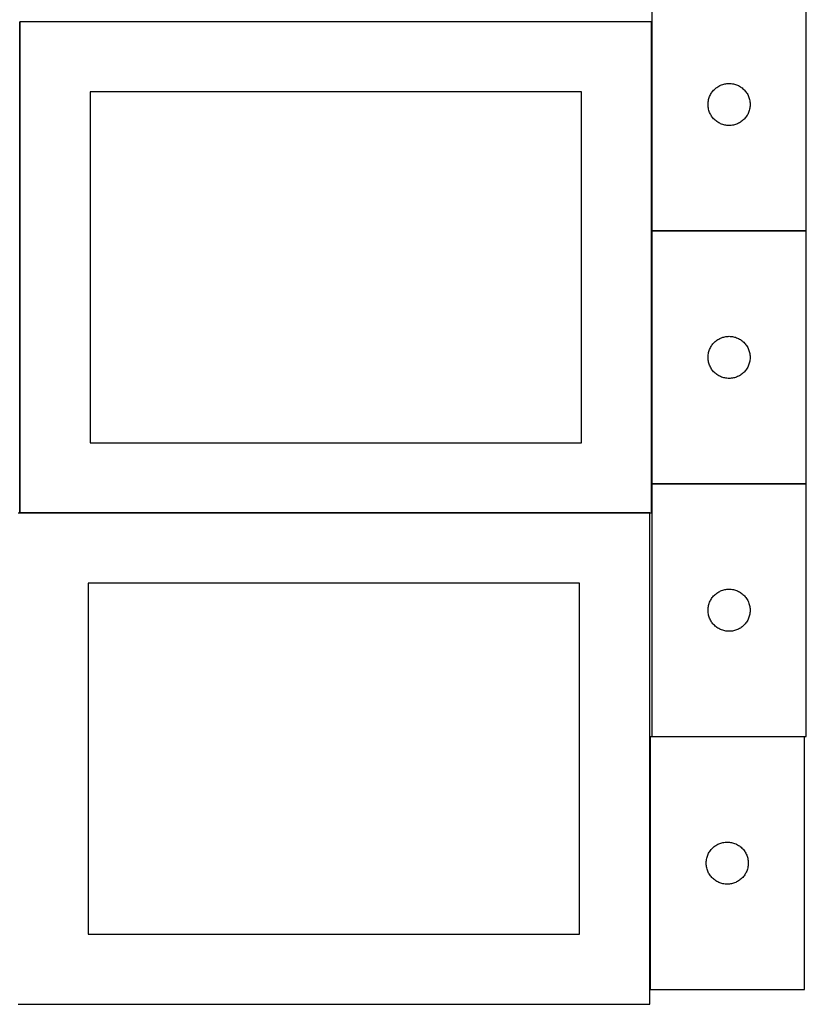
# Model space of a CAD drawing. Header units: millimetres. Extents: x 7 to 1492, y 7 to 2993.
# Tile 2 of 13: x 909 to 1470, y 7 to 708. Entities that reach past the tile are written whole.
import ezdxf

# ---------------------------------------------------------------- set-up
doc = ezdxf.new("R2010")
doc.units = ezdxf.units.MM
doc.layers.add('COMMON', color=5, linetype='CONTINUOUS', true_color=0x0000ff)
doc.layers.add('CUT', color=7, linetype='CONTINUOUS', true_color=0x000000)

msp = doc.modelspace()

# ---------------------------------------------------------------- linework, layer by layer
at = {"layer": 'COMMON'}
for p, q in [((909.474234, 356.724781), (909.474234, 706.724781)), ((1359.674234, 706.724781), (1359.674234, 557.722958)), ((1359.674234, 557.522957), (1359.674234, 377.522957)), ((1469.774235, 557.622958), (1359.774235, 557.622958)), ((1359.674234, 377.322956), (1359.674234, 356.724781)), ((1469.774235, 377.422957), (1359.774235, 377.422957)), ((1358.249577, 356.624781), (909.574234, 356.624781)), ((1358.349577, 197.122955), (1358.349577, 17.122955)), ((1468.449578, 197.222956), (1359.774235, 197.222956))]:
    msp.add_line(p, q, dxfattribs=at)
at = {"layer": 'CUT'}
for p, q in [((1359.774235, 737.722958), (1359.774235, 557.722958)), ((1469.774235, 557.722958), (1469.774235, 737.722958)), ((1359.574234, 706.724781), (909.574234, 706.724781)), ((909.574234, 706.724781), (909.574234, 356.724781)), ((1359.574234, 356.724781), (1359.574234, 706.724781)), ((1405.465093, 659.484756), (1406.082919, 659.948383)), ((1406.082919, 659.948383), (1406.723792, 660.379592)), ((1406.723792, 660.379592), (1407.386014, 660.777237)), ((1407.386014, 660.777237), (1408.067828, 661.140265)), ((1408.067828, 661.140265), (1408.767427, 661.467712)), ((1408.767427, 661.467712), (1409.482954, 661.758711)), ((1409.482954, 661.758711), (1410.212513, 662.012489)), ((1410.212513, 662.012489), (1410.954168, 662.228374)), ((1410.954168, 662.228374), (1411.705954, 662.405794)), ((1411.705954, 662.405794), (1412.465876, 662.544277)), ((1412.465876, 662.544277), (1413.23192, 662.643457)), ((1413.23192, 662.643457), (1414.002054, 662.70307)), ((1414.002054, 662.70307), (1414.774235, 662.722958)), ((1414.774235, 662.722958), (1415.546416, 662.70307)), ((1415.546416, 662.70307), (1416.31655, 662.643457)), ((1416.31655, 662.643457), (1417.082594, 662.544277)), ((1417.082594, 662.544277), (1417.842516, 662.405794)), ((1417.842516, 662.405794), (1418.594302, 662.228374)), ((1418.594302, 662.228374), (1419.335958, 662.012489)), ((1419.335958, 662.012489), (1420.065516, 661.758711)), ((1420.065516, 661.758711), (1420.781044, 661.467712)), ((1420.781044, 661.467712), (1421.480642, 661.140265)), ((1421.480642, 661.140265), (1422.162456, 660.777237)), ((1422.162456, 660.777237), (1422.824678, 660.379592)), ((1422.824678, 660.379592), (1423.465552, 659.948383)), ((1423.465552, 659.948383), (1424.083377, 659.484756)), ((1309.574234, 656.724781), (959.574234, 656.724781)), ((959.574234, 656.724781), (959.574234, 406.724781)), ((1309.574234, 406.724781), (1309.574234, 656.724781)), ((1400.371987, 651.915243), (1400.606897, 652.651094)), ((1400.606897, 652.651094), (1400.879376, 653.373877)), ((1400.879376, 653.373877), (1401.188701, 654.081674)), ((1401.188701, 654.081674), (1401.534053, 654.77261)), ((1401.534053, 654.77261), (1401.914516, 655.44485)), ((1401.914516, 655.44485), (1402.32908, 656.096614)), ((1402.32908, 656.096614), (1402.776646, 656.726173)), ((1402.776646, 656.726173), (1403.256028, 657.331856)), ((1403.256028, 657.331856), (1403.765955, 657.912058)), ((1403.765955, 657.912058), (1404.305073, 658.465241)), ((1404.305073, 658.465241), (1404.871953, 658.989937)), ((1404.871953, 658.989937), (1405.465093, 659.484756)), ((1424.083377, 659.484756), (1424.676517, 658.989937)), ((1424.676517, 658.989937), (1425.243397, 658.465241)), ((1425.243397, 658.465241), (1425.782516, 657.912058)), ((1425.782516, 657.912058), (1426.292442, 657.331856)), ((1426.292442, 657.331856), (1426.771824, 656.726173)), ((1426.771824, 656.726173), (1427.21939, 656.096614)), ((1427.21939, 656.096614), (1427.633955, 655.44485)), ((1427.633955, 655.44485), (1428.014417, 654.77261)), ((1428.014417, 654.77261), (1428.359769, 654.081674)), ((1428.359769, 654.081674), (1428.669095, 653.373877)), ((1428.669095, 653.373877), (1428.941574, 652.651094)), ((1428.941574, 652.651094), (1429.176483, 651.915243)), ((1399.779208, 648.109177), (1399.818972, 648.88059)), ((1399.779208, 647.33674), (1399.779208, 648.109177)), ((1399.818972, 646.565326), (1399.779208, 647.33674)), ((1399.818972, 648.88059), (1399.898395, 649.648934)), ((1399.898395, 645.796983), (1399.818972, 646.565326)), ((1399.898395, 649.648934), (1400.017266, 650.41217)), ((1400.017266, 645.033747), (1399.898395, 645.796983)), ((1400.017266, 650.41217), (1400.17527, 651.168275)), ((1400.17527, 651.168275), (1400.371987, 651.915243)), ((1429.176483, 651.915243), (1429.373201, 651.168275)), ((1429.373201, 651.168275), (1429.531204, 650.41217)), ((1429.531204, 650.41217), (1429.650075, 649.648934)), ((1429.650075, 645.796983), (1429.531204, 645.033747)), ((1429.650075, 649.648934), (1429.729498, 648.88059)), ((1429.729498, 646.565326), (1429.650075, 645.796983)), ((1429.729498, 648.88059), (1429.769262, 648.109177)), ((1429.769262, 647.33674), (1429.729498, 646.565326)), ((1429.769262, 648.109177), (1429.769262, 647.33674)), ((1400.17527, 644.277642), (1400.017266, 645.033747)), ((1400.371987, 643.530674), (1400.17527, 644.277642)), ((1400.606897, 642.794823), (1400.371987, 643.530674)), ((1400.879376, 642.07204), (1400.606897, 642.794823)), ((1401.188701, 641.364243), (1400.879376, 642.07204)), ((1401.534053, 640.673307), (1401.188701, 641.364243)), ((1401.914516, 640.001066), (1401.534053, 640.673307)), ((1402.32908, 639.349303), (1401.914516, 640.001066)), ((1402.776646, 638.719744), (1402.32908, 639.349303)), ((1403.256028, 638.114061), (1402.776646, 638.719744)), ((1426.771824, 638.719744), (1426.292442, 638.114061)), ((1427.21939, 639.349303), (1426.771824, 638.719744)), ((1427.633955, 640.001066), (1427.21939, 639.349303)), ((1428.014417, 640.673307), (1427.633955, 640.001066)), ((1428.359769, 641.364243), (1428.014417, 640.673307)), ((1428.669095, 642.07204), (1428.359769, 641.364243)), ((1428.941574, 642.794823), (1428.669095, 642.07204)), ((1429.176483, 643.530674), (1428.941574, 642.794823)), ((1429.373201, 644.277642), (1429.176483, 643.530674)), ((1429.531204, 645.033747), (1429.373201, 644.277642)), ((1403.765955, 637.533858), (1403.256028, 638.114061)), ((1404.305073, 636.980676), (1403.765955, 637.533858)), ((1404.871953, 636.455979), (1404.305073, 636.980676)), ((1405.465093, 635.961161), (1404.871953, 636.455979)), ((1406.082919, 635.497533), (1405.465093, 635.961161)), ((1406.723792, 635.066325), (1406.082919, 635.497533)), ((1407.386014, 634.66868), (1406.723792, 635.066325)), ((1408.067828, 634.305652), (1407.386014, 634.66868)), ((1408.767427, 633.978205), (1408.067828, 634.305652)), ((1409.482954, 633.687206), (1408.767427, 633.978205)), ((1410.212513, 633.433428), (1409.482954, 633.687206)), ((1410.954168, 633.217543), (1410.212513, 633.433428)), ((1411.705954, 633.040123), (1410.954168, 633.217543)), ((1412.465876, 632.90164), (1411.705954, 633.040123)), ((1413.23192, 632.80246), (1412.465876, 632.90164)), ((1414.002054, 632.742847), (1413.23192, 632.80246)), ((1414.774235, 632.722958), (1414.002054, 632.742847)), ((1415.546416, 632.742847), (1414.774235, 632.722958)), ((1416.31655, 632.80246), (1415.546416, 632.742847)), ((1417.082594, 632.90164), (1416.31655, 632.80246)), ((1417.842516, 633.040123), (1417.082594, 632.90164)), ((1418.594302, 633.217543), (1417.842516, 633.040123)), ((1419.335958, 633.433428), (1418.594302, 633.217543)), ((1420.065516, 633.687206), (1419.335958, 633.433428)), ((1420.781044, 633.978205), (1420.065516, 633.687206)), ((1421.480642, 634.305652), (1420.781044, 633.978205)), ((1422.162456, 634.66868), (1421.480642, 634.305652)), ((1422.824678, 635.066325), (1422.162456, 634.66868)), ((1423.465552, 635.497533), (1422.824678, 635.066325)), ((1424.083377, 635.961161), (1423.465552, 635.497533)), ((1424.676517, 636.455979), (1424.083377, 635.961161)), ((1425.243397, 636.980676), (1424.676517, 636.455979)), ((1425.782516, 637.533858), (1425.243397, 636.980676)), ((1426.292442, 638.114061), (1425.782516, 637.533858)), ((1359.774235, 557.722958), (1469.774235, 557.722958)), ((1469.774235, 557.522957), (1359.774235, 557.522957)), ((1359.774235, 557.522957), (1359.774235, 377.522957)), ((1469.774235, 377.522957), (1469.774235, 557.522957)), ((1402.776646, 476.526172), (1403.256028, 477.131855)), ((1403.256028, 477.131855), (1403.765955, 477.712057)), ((1403.765955, 477.712057), (1404.305073, 478.26524)), ((1404.305073, 478.26524), (1404.871953, 478.789936)), ((1404.871953, 478.789936), (1405.465093, 479.284755)), ((1405.465093, 479.284755), (1406.082919, 479.748382)), ((1406.082919, 479.748382), (1406.723792, 480.179591)), ((1406.723792, 480.179591), (1407.386014, 480.577236)), ((1407.386014, 480.577236), (1408.067828, 480.940264)), ((1408.067828, 480.940264), (1408.767427, 481.267711)), ((1408.767427, 481.267711), (1409.482954, 481.55871)), ((1409.482954, 481.55871), (1410.212513, 481.812488)), ((1410.212513, 481.812488), (1410.954168, 482.028373)), ((1410.954168, 482.028373), (1411.705954, 482.205793)), ((1411.705954, 482.205793), (1412.465876, 482.344276)), ((1412.465876, 482.344276), (1413.23192, 482.443456)), ((1413.23192, 482.443456), (1414.002054, 482.503069)), ((1414.002054, 482.503069), (1414.774235, 482.522957)), ((1414.774235, 482.522957), (1415.546416, 482.503069)), ((1415.546416, 482.503069), (1416.31655, 482.443456)), ((1416.31655, 482.443456), (1417.082594, 482.344276)), ((1417.082594, 482.344276), (1417.842516, 482.205793)), ((1417.842516, 482.205793), (1418.594302, 482.028373)), ((1418.594302, 482.028373), (1419.335958, 481.812488)), ((1419.335958, 481.812488), (1420.065516, 481.55871)), ((1420.065516, 481.55871), (1420.781044, 481.267711)), ((1420.781044, 481.267711), (1421.480642, 480.940264)), ((1421.480642, 480.940264), (1422.162456, 480.577236)), ((1422.162456, 480.577236), (1422.824678, 480.179591)), ((1422.824678, 480.179591), (1423.465552, 479.748382)), ((1423.465552, 479.748382), (1424.083377, 479.284755)), ((1424.083377, 479.284755), (1424.676517, 478.789936)), ((1424.676517, 478.789936), (1425.243397, 478.26524)), ((1425.243397, 478.26524), (1425.782516, 477.712057)), ((1425.782516, 477.712057), (1426.292442, 477.131855)), ((1426.292442, 477.131855), (1426.771824, 476.526172)), ((1399.898395, 469.448933), (1400.017266, 470.212169)), ((1400.017266, 470.212169), (1400.17527, 470.968274)), ((1400.17527, 470.968274), (1400.371987, 471.715242)), ((1400.371987, 471.715242), (1400.606897, 472.451093)), ((1400.606897, 472.451093), (1400.879376, 473.173876)), ((1400.879376, 473.173876), (1401.188701, 473.881673)), ((1401.188701, 473.881673), (1401.534053, 474.572609)), ((1401.534053, 474.572609), (1401.914516, 475.244849)), ((1401.914516, 475.244849), (1402.32908, 475.896613)), ((1402.32908, 475.896613), (1402.776646, 476.526172)), ((1426.771824, 476.526172), (1427.21939, 475.896613)), ((1427.21939, 475.896613), (1427.633955, 475.244849)), ((1427.633955, 475.244849), (1428.014417, 474.572609)), ((1428.014417, 474.572609), (1428.359769, 473.881673)), ((1428.359769, 473.881673), (1428.669095, 473.173876)), ((1428.669095, 473.173876), (1428.941574, 472.451093)), ((1428.941574, 472.451093), (1429.176483, 471.715242)), ((1429.176483, 471.715242), (1429.373201, 470.968274)), ((1429.373201, 470.968274), (1429.531204, 470.212169)), ((1429.531204, 470.212169), (1429.650075, 469.448933)), ((1399.779208, 467.909176), (1399.818972, 468.680589)), ((1399.779208, 467.136739), (1399.779208, 467.909176)), ((1399.818972, 466.365325), (1399.779208, 467.136739)), ((1399.818972, 468.680589), (1399.898395, 469.448933)), ((1399.898395, 465.596982), (1399.818972, 466.365325)), ((1400.017266, 464.833746), (1399.898395, 465.596982)), ((1400.17527, 464.077641), (1400.017266, 464.833746)), ((1400.371987, 463.330673), (1400.17527, 464.077641)), ((1400.606897, 462.594822), (1400.371987, 463.330673)), ((1429.176483, 463.330673), (1428.941574, 462.594822)), ((1429.373201, 464.077641), (1429.176483, 463.330673)), ((1429.531204, 464.833746), (1429.373201, 464.077641)), ((1429.650075, 465.596982), (1429.531204, 464.833746)), ((1429.650075, 469.448933), (1429.729498, 468.680589)), ((1429.729498, 466.365325), (1429.650075, 465.596982)), ((1429.729498, 468.680589), (1429.769262, 467.909176)), ((1429.769262, 467.136739), (1429.729498, 466.365325)), ((1429.769262, 467.909176), (1429.769262, 467.136739)), ((1400.879376, 461.872039), (1400.606897, 462.594822)), ((1401.188701, 461.164242), (1400.879376, 461.872039)), ((1401.534053, 460.473306), (1401.188701, 461.164242)), ((1401.914516, 459.801065), (1401.534053, 460.473306)), ((1402.32908, 459.149302), (1401.914516, 459.801065)), ((1402.776646, 458.519743), (1402.32908, 459.149302)), ((1403.256028, 457.91406), (1402.776646, 458.519743)), ((1403.765955, 457.333857), (1403.256028, 457.91406)), ((1404.305073, 456.780675), (1403.765955, 457.333857)), ((1404.871953, 456.255978), (1404.305073, 456.780675)), ((1405.465093, 455.76116), (1404.871953, 456.255978)), ((1424.676517, 456.255978), (1424.083377, 455.76116)), ((1425.243397, 456.780675), (1424.676517, 456.255978)), ((1425.782516, 457.333857), (1425.243397, 456.780675)), ((1426.292442, 457.91406), (1425.782516, 457.333857)), ((1426.771824, 458.519743), (1426.292442, 457.91406)), ((1427.21939, 459.149302), (1426.771824, 458.519743)), ((1427.633955, 459.801065), (1427.21939, 459.149302)), ((1428.014417, 460.473306), (1427.633955, 459.801065)), ((1428.359769, 461.164242), (1428.014417, 460.473306)), ((1428.669095, 461.872039), (1428.359769, 461.164242)), ((1428.941574, 462.594822), (1428.669095, 461.872039)), ((1406.082919, 455.297532), (1405.465093, 455.76116)), ((1406.723792, 454.866324), (1406.082919, 455.297532)), ((1407.386014, 454.468679), (1406.723792, 454.866324)), ((1408.067828, 454.105651), (1407.386014, 454.468679)), ((1408.767427, 453.778204), (1408.067828, 454.105651)), ((1409.482954, 453.487205), (1408.767427, 453.778204)), ((1410.212513, 453.233427), (1409.482954, 453.487205)), ((1410.954168, 453.017542), (1410.212513, 453.233427)), ((1411.705954, 452.840122), (1410.954168, 453.017542)), ((1412.465876, 452.701639), (1411.705954, 452.840122)), ((1413.23192, 452.602459), (1412.465876, 452.701639)), ((1414.002054, 452.542846), (1413.23192, 452.602459)), ((1414.774235, 452.522957), (1414.002054, 452.542846)), ((1415.546416, 452.542846), (1414.774235, 452.522957)), ((1416.31655, 452.602459), (1415.546416, 452.542846)), ((1417.082594, 452.701639), (1416.31655, 452.602459)), ((1417.842516, 452.840122), (1417.082594, 452.701639)), ((1418.594302, 453.017542), (1417.842516, 452.840122)), ((1419.335958, 453.233427), (1418.594302, 453.017542)), ((1420.065516, 453.487205), (1419.335958, 453.233427)), ((1420.781044, 453.778204), (1420.065516, 453.487205)), ((1421.480642, 454.105651), (1420.781044, 453.778204)), ((1422.162456, 454.468679), (1421.480642, 454.105651)), ((1422.824678, 454.866324), (1422.162456, 454.468679)), ((1423.465552, 455.297532), (1422.824678, 454.866324)), ((1424.083377, 455.76116), (1423.465552, 455.297532)), ((959.574234, 406.724781), (1309.574234, 406.724781)), ((1359.774235, 377.522957), (1469.774235, 377.522957)), ((1469.774235, 377.322956), (1359.774235, 377.322956)), ((1359.774235, 377.322956), (1359.774235, 197.322956)), ((1469.774235, 197.322956), (1469.774235, 377.322956)), ((1358.249577, 356.52478), (908.249577, 356.52478)), ((909.574234, 356.724781), (1359.574234, 356.724781)), ((1358.249577, 6.52478), (1358.249577, 356.52478)), ((1308.249577, 306.52478), (958.249577, 306.52478)), ((958.249577, 306.52478), (958.249577, 56.52478)), ((1308.249577, 56.52478), (1308.249577, 306.52478)), ((1410.212513, 301.612487), (1410.954168, 301.828372)), ((1410.954168, 301.828372), (1411.705954, 302.005792)), ((1411.705954, 302.005792), (1412.465876, 302.144275)), ((1412.465876, 302.144275), (1413.23192, 302.243455)), ((1413.23192, 302.243455), (1414.002054, 302.303068)), ((1414.002054, 302.303068), (1414.774235, 302.322956)), ((1414.774235, 302.322956), (1415.546416, 302.303068)), ((1415.546416, 302.303068), (1416.31655, 302.243455)), ((1416.31655, 302.243455), (1417.082594, 302.144275)), ((1417.082594, 302.144275), (1417.842516, 302.005792)), ((1417.842516, 302.005792), (1418.594302, 301.828372)), ((1418.594302, 301.828372), (1419.335958, 301.612487)), ((1401.534053, 294.372608), (1401.914516, 295.044848)), ((1401.914516, 295.044848), (1402.32908, 295.696612)), ((1402.32908, 295.696612), (1402.776646, 296.326171)), ((1402.776646, 296.326171), (1403.256028, 296.931854)), ((1403.256028, 296.931854), (1403.765955, 297.512056)), ((1403.765955, 297.512056), (1404.305073, 298.065239)), ((1404.305073, 298.065239), (1404.871953, 298.589935)), ((1404.871953, 298.589935), (1405.465093, 299.084754)), ((1405.465093, 299.084754), (1406.082919, 299.548381)), ((1406.082919, 299.548381), (1406.723792, 299.97959)), ((1406.723792, 299.97959), (1407.386014, 300.377235)), ((1407.386014, 300.377235), (1408.067828, 300.740263)), ((1408.067828, 300.740263), (1408.767427, 301.06771)), ((1408.767427, 301.06771), (1409.482954, 301.358709)), ((1409.482954, 301.358709), (1410.212513, 301.612487)), ((1419.335958, 301.612487), (1420.065516, 301.358709)), ((1420.065516, 301.358709), (1420.781044, 301.06771)), ((1420.781044, 301.06771), (1421.480642, 300.740263)), ((1421.480642, 300.740263), (1422.162456, 300.377235)), ((1422.162456, 300.377235), (1422.824678, 299.97959)), ((1422.824678, 299.97959), (1423.465552, 299.548381)), ((1423.465552, 299.548381), (1424.083377, 299.084754)), ((1424.083377, 299.084754), (1424.676517, 298.589935)), ((1424.676517, 298.589935), (1425.243397, 298.065239)), ((1425.243397, 298.065239), (1425.782516, 297.512056)), ((1425.782516, 297.512056), (1426.292442, 296.931854)), ((1426.292442, 296.931854), (1426.771824, 296.326171)), ((1426.771824, 296.326171), (1427.21939, 295.696612)), ((1427.21939, 295.696612), (1427.633955, 295.044848)), ((1427.633955, 295.044848), (1428.014417, 294.372608)), ((1399.779208, 287.709175), (1399.818972, 288.480588)), ((1399.779208, 286.936738), (1399.779208, 287.709175)), ((1399.818972, 288.480588), (1399.898395, 289.248932)), ((1399.898395, 289.248932), (1400.017266, 290.012168)), ((1400.017266, 290.012168), (1400.17527, 290.768273)), ((1400.17527, 290.768273), (1400.371987, 291.515241)), ((1400.371987, 291.515241), (1400.606897, 292.251092)), ((1400.606897, 292.251092), (1400.879376, 292.973875)), ((1400.879376, 292.973875), (1401.188701, 293.681672)), ((1401.188701, 293.681672), (1401.534053, 294.372608)), ((1428.014417, 294.372608), (1428.359769, 293.681672)), ((1428.359769, 293.681672), (1428.669095, 292.973875)), ((1428.669095, 292.973875), (1428.941574, 292.251092)), ((1428.941574, 292.251092), (1429.176483, 291.515241)), ((1429.176483, 291.515241), (1429.373201, 290.768273)), ((1429.373201, 290.768273), (1429.531204, 290.012168)), ((1429.531204, 290.012168), (1429.650075, 289.248932)), ((1429.650075, 289.248932), (1429.729498, 288.480588)), ((1429.729498, 288.480588), (1429.769262, 287.709175)), ((1429.769262, 287.709175), (1429.769262, 286.936738)), ((1399.818972, 286.165324), (1399.779208, 286.936738)), ((1399.898395, 285.396981), (1399.818972, 286.165324)), ((1400.017266, 284.633745), (1399.898395, 285.396981)), ((1400.17527, 283.87764), (1400.017266, 284.633745)), ((1400.371987, 283.130672), (1400.17527, 283.87764)), ((1400.606897, 282.394821), (1400.371987, 283.130672)), ((1400.879376, 281.672038), (1400.606897, 282.394821)), ((1401.188701, 280.964241), (1400.879376, 281.672038)), ((1401.534053, 280.273305), (1401.188701, 280.964241)), ((1428.359769, 280.964241), (1428.014417, 280.273305)), ((1428.669095, 281.672038), (1428.359769, 280.964241)), ((1428.941574, 282.394821), (1428.669095, 281.672038)), ((1429.176483, 283.130672), (1428.941574, 282.394821)), ((1429.373201, 283.87764), (1429.176483, 283.130672)), ((1429.531204, 284.633745), (1429.373201, 283.87764)), ((1429.650075, 285.396981), (1429.531204, 284.633745)), ((1429.729498, 286.165324), (1429.650075, 285.396981)), ((1429.769262, 286.936738), (1429.729498, 286.165324)), ((1401.914516, 279.601064), (1401.534053, 280.273305)), ((1402.32908, 278.949301), (1401.914516, 279.601064)), ((1402.776646, 278.319742), (1402.32908, 278.949301)), ((1403.256028, 277.714059), (1402.776646, 278.319742)), ((1403.765955, 277.133856), (1403.256028, 277.714059)), ((1404.305073, 276.580674), (1403.765955, 277.133856)), ((1404.871953, 276.055977), (1404.305073, 276.580674)), ((1405.465093, 275.561159), (1404.871953, 276.055977)), ((1406.082919, 275.097531), (1405.465093, 275.561159)), ((1406.723792, 274.666323), (1406.082919, 275.097531)), ((1407.386014, 274.268678), (1406.723792, 274.666323)), ((1408.067828, 273.90565), (1407.386014, 274.268678)), ((1408.767427, 273.578203), (1408.067828, 273.90565)), ((1421.480642, 273.90565), (1420.781044, 273.578203)), ((1422.162456, 274.268678), (1421.480642, 273.90565)), ((1422.824678, 274.666323), (1422.162456, 274.268678)), ((1423.465552, 275.097531), (1422.824678, 274.666323)), ((1424.083377, 275.561159), (1423.465552, 275.097531)), ((1424.676517, 276.055977), (1424.083377, 275.561159)), ((1425.243397, 276.580674), (1424.676517, 276.055977)), ((1425.782516, 277.133856), (1425.243397, 276.580674)), ((1426.292442, 277.714059), (1425.782516, 277.133856)), ((1426.771824, 278.319742), (1426.292442, 277.714059)), ((1427.21939, 278.949301), (1426.771824, 278.319742)), ((1427.633955, 279.601064), (1427.21939, 278.949301)), ((1428.014417, 280.273305), (1427.633955, 279.601064)), ((1409.482954, 273.287204), (1408.767427, 273.578203)), ((1410.212513, 273.033426), (1409.482954, 273.287204)), ((1410.954168, 272.817541), (1410.212513, 273.033426)), ((1411.705954, 272.640121), (1410.954168, 272.817541)), ((1412.465876, 272.501638), (1411.705954, 272.640121)), ((1413.23192, 272.402458), (1412.465876, 272.501638)), ((1414.002054, 272.342845), (1413.23192, 272.402458)), ((1414.774235, 272.322956), (1414.002054, 272.342845)), ((1415.546416, 272.342845), (1414.774235, 272.322956)), ((1416.31655, 272.402458), (1415.546416, 272.342845)), ((1417.082594, 272.501638), (1416.31655, 272.402458)), ((1417.842516, 272.640121), (1417.082594, 272.501638)), ((1418.594302, 272.817541), (1417.842516, 272.640121)), ((1419.335958, 273.033426), (1418.594302, 272.817541)), ((1420.065516, 273.287204), (1419.335958, 273.033426)), ((1420.781044, 273.578203), (1420.065516, 273.287204)), ((1468.449578, 197.122955), (1358.449578, 197.122955)), ((1358.449578, 197.122955), (1358.449578, 17.122955)), ((1359.774235, 197.322956), (1469.774235, 197.322956)), ((1468.449578, 17.122955), (1468.449578, 197.122955)), ((1404.140436, 118.884753), (1404.758261, 119.34838)), ((1404.758261, 119.34838), (1405.399135, 119.779589)), ((1405.399135, 119.779589), (1406.061357, 120.177234)), ((1406.061357, 120.177234), (1406.743171, 120.540262)), ((1406.743171, 120.540262), (1407.442769, 120.867709)), ((1407.442769, 120.867709), (1408.158297, 121.158708)), ((1408.158297, 121.158708), (1408.887855, 121.412486)), ((1408.887855, 121.412486), (1409.629511, 121.628371)), ((1409.629511, 121.628371), (1410.381297, 121.805791)), ((1410.381297, 121.805791), (1411.141219, 121.944274)), ((1411.141219, 121.944274), (1411.907263, 122.043454)), ((1411.907263, 122.043454), (1412.677397, 122.103067)), ((1412.677397, 122.103067), (1413.449578, 122.122955)), ((1413.449578, 122.122955), (1414.221759, 122.103067)), ((1414.221759, 122.103067), (1414.991893, 122.043454)), ((1414.991893, 122.043454), (1415.757937, 121.944274)), ((1415.757937, 121.944274), (1416.517859, 121.805791)), ((1416.517859, 121.805791), (1417.269645, 121.628371)), ((1417.269645, 121.628371), (1418.0113, 121.412486)), ((1418.0113, 121.412486), (1418.740859, 121.158708)), ((1418.740859, 121.158708), (1419.456386, 120.867709)), ((1419.456386, 120.867709), (1420.155985, 120.540262)), ((1420.155985, 120.540262), (1420.837799, 120.177234)), ((1420.837799, 120.177234), (1421.500021, 119.779589)), ((1421.500021, 119.779589), (1422.140894, 119.34838)), ((1422.140894, 119.34838), (1422.75872, 118.884753)), ((1399.282239, 112.051091), (1399.554718, 112.773874)), ((1399.554718, 112.773874), (1399.864044, 113.481671)), ((1399.864044, 113.481671), (1400.209396, 114.172607)), ((1400.209396, 114.172607), (1400.589858, 114.844847)), ((1400.589858, 114.844847), (1401.004423, 115.496611)), ((1401.004423, 115.496611), (1401.451989, 116.12617)), ((1401.451989, 116.12617), (1401.931371, 116.731853)), ((1401.931371, 116.731853), (1402.441297, 117.312055)), ((1402.441297, 117.312055), (1402.980416, 117.865238)), ((1402.980416, 117.865238), (1403.547296, 118.389934)), ((1403.547296, 118.389934), (1404.140436, 118.884753)), ((1422.75872, 118.884753), (1423.35186, 118.389934)), ((1423.35186, 118.389934), (1423.91874, 117.865238)), ((1423.91874, 117.865238), (1424.457858, 117.312055)), ((1424.457858, 117.312055), (1424.967785, 116.731853)), ((1424.967785, 116.731853), (1425.447167, 116.12617)), ((1425.447167, 116.12617), (1425.894733, 115.496611)), ((1425.894733, 115.496611), (1426.309297, 114.844847)), ((1426.309297, 114.844847), (1426.68976, 114.172607)), ((1426.68976, 114.172607), (1427.035112, 113.481671)), ((1427.035112, 113.481671), (1427.344437, 112.773874)), ((1427.344437, 112.773874), (1427.616916, 112.051091)), ((1398.454551, 107.509174), (1398.494315, 108.280587)), ((1398.454551, 106.736737), (1398.454551, 107.509174)), ((1398.494315, 105.965323), (1398.454551, 106.736737)), ((1398.494315, 108.280587), (1398.573738, 109.048931)), ((1398.573738, 105.19698), (1398.494315, 105.965323)), ((1398.573738, 109.048931), (1398.692609, 109.812167)), ((1398.692609, 109.812167), (1398.850612, 110.568272)), ((1398.850612, 110.568272), (1399.04733, 111.31524)), ((1399.04733, 111.31524), (1399.282239, 112.051091)), ((1427.616916, 112.051091), (1427.851826, 111.31524)), ((1427.851826, 111.31524), (1428.048544, 110.568272)), ((1428.048544, 110.568272), (1428.206547, 109.812167)), ((1428.206547, 109.812167), (1428.325418, 109.048931)), ((1428.325418, 109.048931), (1428.404841, 108.280587)), ((1428.404841, 105.965323), (1428.325418, 105.19698)), ((1428.404841, 108.280587), (1428.444605, 107.509174)), ((1428.444605, 106.736737), (1428.404841, 105.965323)), ((1428.444605, 107.509174), (1428.444605, 106.736737)), ((1398.692609, 104.433744), (1398.573738, 105.19698)), ((1398.850612, 103.677639), (1398.692609, 104.433744)), ((1399.04733, 102.930671), (1398.850612, 103.677639)), ((1399.282239, 102.19482), (1399.04733, 102.930671)), ((1399.554718, 101.472037), (1399.282239, 102.19482)), ((1399.864044, 100.76424), (1399.554718, 101.472037)), ((1400.209396, 100.073304), (1399.864044, 100.76424)), ((1400.589858, 99.401063), (1400.209396, 100.073304)), ((1401.004423, 98.7493), (1400.589858, 99.401063)), ((1401.451989, 98.119741), (1401.004423, 98.7493)), ((1425.894733, 98.7493), (1425.447167, 98.119741)), ((1426.309297, 99.401063), (1425.894733, 98.7493)), ((1426.68976, 100.073304), (1426.309297, 99.401063)), ((1427.035112, 100.76424), (1426.68976, 100.073304)), ((1427.344437, 101.472037), (1427.035112, 100.76424)), ((1427.616916, 102.19482), (1427.344437, 101.472037)), ((1427.851826, 102.930671), (1427.616916, 102.19482)), ((1428.048544, 103.677639), (1427.851826, 102.930671)), ((1428.206547, 104.433744), (1428.048544, 103.677639)), ((1428.325418, 105.19698), (1428.206547, 104.433744)), ((1401.931371, 97.514058), (1401.451989, 98.119741)), ((1402.441297, 96.933855), (1401.931371, 97.514058)), ((1402.980416, 96.380673), (1402.441297, 96.933855)), ((1403.547296, 95.855976), (1402.980416, 96.380673)), ((1404.140436, 95.361158), (1403.547296, 95.855976)), ((1404.758261, 94.89753), (1404.140436, 95.361158)), ((1405.399135, 94.466322), (1404.758261, 94.89753)), ((1406.061357, 94.068677), (1405.399135, 94.466322)), ((1406.743171, 93.705649), (1406.061357, 94.068677)), ((1407.442769, 93.378202), (1406.743171, 93.705649)), ((1408.158297, 93.087203), (1407.442769, 93.378202)), ((1408.887855, 92.833425), (1408.158297, 93.087203)), ((1409.629511, 92.61754), (1408.887855, 92.833425)), ((1410.381297, 92.44012), (1409.629511, 92.61754)), ((1411.141219, 92.301637), (1410.381297, 92.44012)), ((1411.907263, 92.202457), (1411.141219, 92.301637)), ((1412.677397, 92.142844), (1411.907263, 92.202457)), ((1413.449578, 92.122955), (1412.677397, 92.142844)), ((1414.221759, 92.142844), (1413.449578, 92.122955)), ((1414.991893, 92.202457), (1414.221759, 92.142844)), ((1415.757937, 92.301637), (1414.991893, 92.202457)), ((1416.517859, 92.44012), (1415.757937, 92.301637)), ((1417.269645, 92.61754), (1416.517859, 92.44012)), ((1418.0113, 92.833425), (1417.269645, 92.61754)), ((1418.740859, 93.087203), (1418.0113, 92.833425)), ((1419.456386, 93.378202), (1418.740859, 93.087203)), ((1420.155985, 93.705649), (1419.456386, 93.378202)), ((1420.837799, 94.068677), (1420.155985, 93.705649)), ((1421.500021, 94.466322), (1420.837799, 94.068677)), ((1422.140894, 94.89753), (1421.500021, 94.466322)), ((1422.75872, 95.361158), (1422.140894, 94.89753)), ((1423.35186, 95.855976), (1422.75872, 95.361158)), ((1423.91874, 96.380673), (1423.35186, 95.855976)), ((1424.457858, 96.933855), (1423.91874, 96.380673)), ((1424.967785, 97.514058), (1424.457858, 96.933855)), ((1425.447167, 98.119741), (1424.967785, 97.514058)), ((958.249577, 56.52478), (1308.249577, 56.52478)), ((1358.449578, 17.122955), (1468.449578, 17.122955)), ((908.249577, 6.52478), (1358.249577, 6.52478))]:
    msp.add_line(p, q, dxfattribs=at)

doc.saveas('drawing.dxf')
